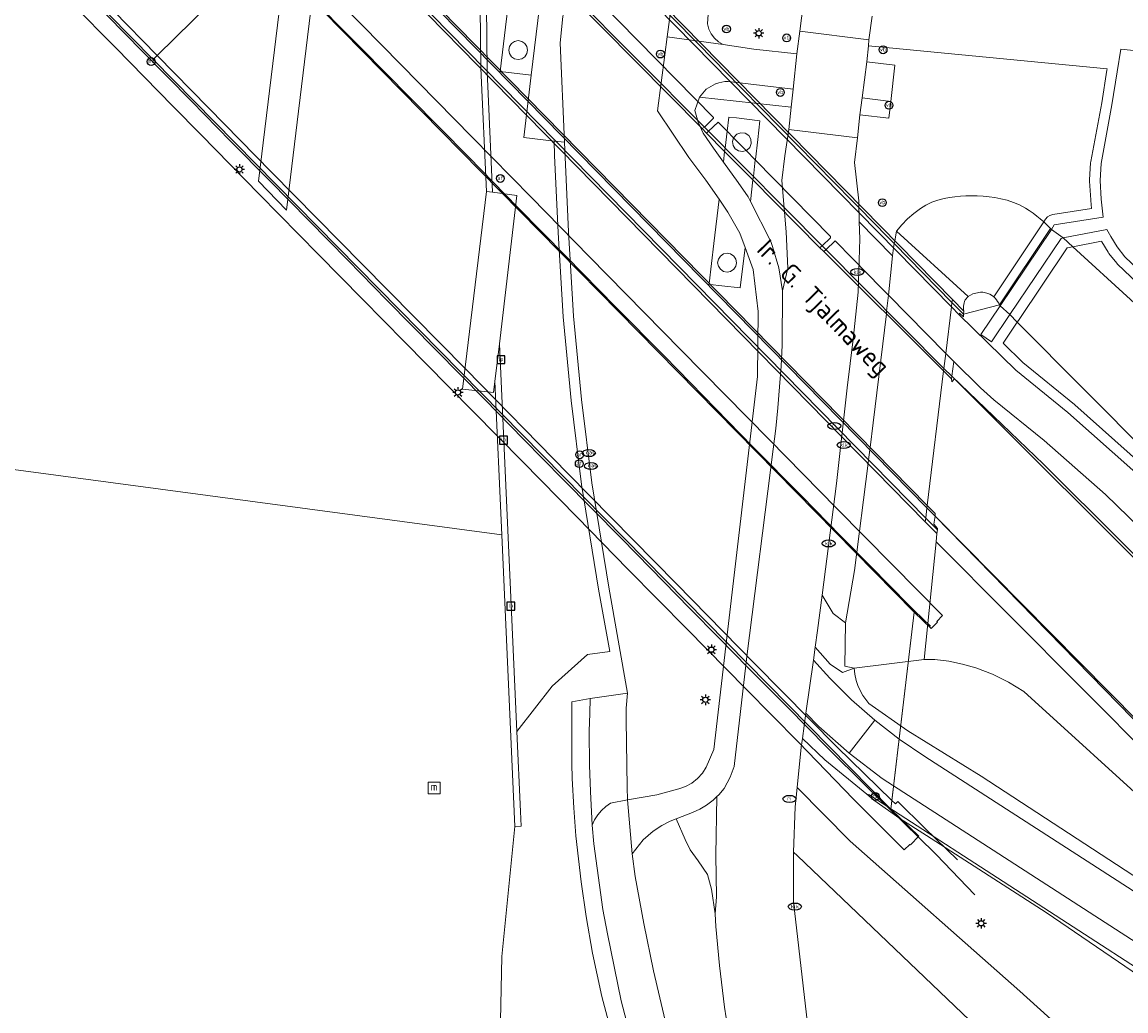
# Model space of a CAD drawing. Header units: metres. Extents: x 89394 to 92106, y 463550 to 466167.
# Tile 23 of 112: x 90550 to 90655, y 464810 to 464904. Entities that reach past the tile are written whole.
import ezdxf
from ezdxf.enums import TextEntityAlignment as Align

# ---------------------------------------------------------------- set-up
doc = ezdxf.new("R2010")
doc.units = ezdxf.units.M
for name, color, linetype, lineweight in [('B-PV-GK-KEERWAND_DAMWAND-G', 253, 'Continuous', 18), ('B-PV-GR-BOUWLAND_BRAAKLIGGEND-GV', 200, 'Continuous', 13), ('B-PV-GW-TALUD_KRUIN-G', 90, 'Continuous', 18), ('B-PV-IE-MEUBILAIR-S', 7, 'Continuous', 25), ('B-PV-IE-MEUBILAIR_WATERWEGMEUBILAIR-S', 150, 'Continuous', 25), ('B-PV-IE-MEUBILAIR_WEGMEUBILAIR-G', 7, 'Continuous', 18), ('B-PV-KW-KUNSTWERK_DEK-GV', 170, 'Continuous', 18), ('B-PV-KW-KUNSTWERK_PIJLER-GV', 170, 'Continuous', 18), ('B-PV-KW-KUNSTWERK_SLOOF-GV', 170, 'Continuous', 18), ('B-PV-OG-TOPOGRAFIE-T18', 1, 'Continuous', 18), ('B-PV-OG-WATER_KANAAL-GV', 120, 'Continuous', 18), ('B-PV-OG-WEG-GV', 7, 'Continuous', 18), ('B-PV-RI-HWA_GOOT_MOLGOOT-G', 150, 'Continuous', 18), ('B-PV-VH-ONVERHARD-GV', 252, 'Continuous', 18), ('B-PV-VH-VERHARDING_ASFALT-GV', 210, 'Continuous', 18), ('B-PV-VH-VERHARDING_BETON-GV', 252, 'Continuous', 18), ('B-PV-VH-VERHARDING_GESLOTEN-GV', 210, 'Continuous', 18), ('B-PV-VH-VERHARDING_OPEN_BETONELEMENT-GV', 90, 'Continuous', 18), ('B-PV-VH-VERHARDING_OPEN_TEGEL-GV', 90, 'Continuous', 18)]:
    doc.layers.add(name, color=color, linetype=linetype, lineweight=lineweight)
doc.styles.add('NLCS-ISO', font='NLCS-ISO.ttf')
doc.styles.add('NLCS-ISO-M500-T18', font='NLCS-ISO.ttf', dxfattribs={"height": 0.9})

# ---------------------------------------------------------------- blocks, each defined once
blk = doc.blocks.new('SIE-MEUBILAIR_BORD_LOCATIEPAAL-SO')
blk.add_lwpolyline([(-0.75, -0.75), (0.75, -0.75), (0.75, 0.75), (-0.75, 0.75)], close=True)
at = {"style": 'NLCS-ISO'}
blk.add_text('lp', height=0.75, dxfattribs=at).set_placement((0.01, 0.12), align=Align.MIDDLE_CENTER)
blk = doc.blocks.new('SIE-MEUBILAIR_PAAL_AFSLUITPAAL-SO')
blk.add_circle((0, 0), 0.75)
at = {"style": 'NLCS-ISO'}
blk.add_text('af', height=0.75, dxfattribs=at).set_placement((0, 0.05), align=Align.MIDDLE_CENTER)
blk = doc.blocks.new('SIE-MEUBILAIR_PAAL_LICHTMAST-SO')
for points in [[(-0.62, 0), (-1, 0)], [(-0.71, 0.71), (-0.44, 0.44)], [(0, 1), (0, 0.62)], [(0.44, 0.44), (0.71, 0.71)], [(1, 0), (0.62, 0)], [(-0.71, -0.71), (-0.44, -0.44)], [(0, -0.62), (0, -1)], [(0.44, -0.44), (0.71, -0.71)]]:
    blk.add_lwpolyline(points)
blk.add_circle((0, 0), 0.5)
blk = doc.blocks.new('SIE-MEUBILAIR_PAAL_VERKEERSBORD-SO')
blk.add_circle((0, 0), 0.75)
at = {"style": 'NLCS-ISO'}
blk.add_text('vb', height=0.75, dxfattribs=at).set_placement((0, 0.07), align=Align.MIDDLE_CENTER)
blk = doc.blocks.new('SIE-MEUBILAIR_PAAL_HECTOMETER-SO')
blk.add_circle((0, 0), 0.75)
at = {"style": 'NLCS-ISO'}
blk.add_text('hm', height=0.75, dxfattribs=at).set_placement((0.16, 0.07), align=Align.MIDDLE_CENTER)
blk = doc.blocks.new('SIE-MEUBILAIR_PUT_GASPUT-SO')
blk.add_ellipse((0, 0), major_axis=(1.25, 0), ratio=0.54)
at = {"style": 'NLCS-ISO'}
blk.add_text('gas ', height=0.75, dxfattribs=at).set_placement((0.53, 0.16), align=Align.MIDDLE_CENTER)
blk = doc.blocks.new('SIE-MEUBILAIR_PUT_KOLK-SO')
blk.add_ellipse((0, 0), major_axis=(1.25, 0), ratio=0.54)
at = {"style": 'NLCS-ISO'}
blk.add_text('klk', height=0.75, dxfattribs=at).set_placement((0.03, 0), align=Align.MIDDLE_CENTER)
blk = doc.blocks.new('SIE-MEUBILAIR_PUT_RIOOLPUT-SO')
blk.add_ellipse((0, 0), major_axis=(1.25, 0), ratio=0.54)
at = {"style": 'NLCS-ISO'}
blk.add_text('ri', height=0.75, dxfattribs=at).set_placement((-0.04, 0.07), align=Align.MIDDLE_CENTER)
blk = doc.blocks.new('SIE-WATER_MEERPAAL-SO')
at = {"color": 0, "linetype": 'ByBlock', "lineweight": 18}
blk.add_lwpolyline([(-1.12, -1.12), (1.12, -1.12), (1.12, 1.12), (-1.12, 1.12)], close=True, dxfattribs=at)
at = {"color": 0, "linetype": 'ByBlock', "lineweight": 18, "style": 'NLCS-ISO'}
blk.add_text('m', height=1.5, dxfattribs=at).set_placement((0, 0.28), align=Align.MIDDLE_CENTER)

msp = doc.modelspace()

# ---------------------------------------------------------------- linework, layer by layer
at = {"layer": 'B-PV-GK-KEERWAND_DAMWAND-G', "flags": 128}
for points in [[(90594.243, 464888.251), (90593.695, 464900.025), (90593.34, 464932.012), (90593.91, 464932.041)], [(90597.568, 464827.545), (90596.956, 464827.505), (90595.702, 464855.396), (90595.05, 464870.082)]]:
    msp.add_lwpolyline(points, dxfattribs=at)
at = {"layer": 'B-PV-GR-BOUWLAND_BRAAKLIGGEND-GV', "flags": 128}
for points in [[(90623.16, 464894.158), (90623.388, 464896.302), (90614.618, 464897.275), (90614.159, 464896.002), (90614.481, 464894.875), (90614.974, 464893.81), (90615.954, 464892.37), (90616.904, 464891.06), (90617.024, 464892.08), (90617.062, 464892.4), (90617.252, 464894.018), (90617.412, 464895.364), (90618.145, 464895.278), (90620.399, 464895.012), (90620.186, 464893.206), (90619.962, 464891.31), (90619.956, 464891.263), (90619.768, 464889.668), (90619.73, 464889.343), (90619.488, 464887.29), (90621.441, 464883.463), (90621.606, 464882.978), (90622.218, 464880.943), (90622.569, 464878.734), (90623.058, 464880.903), (90622.895, 464884.386), (90622.502, 464889.308), (90622.788, 464891.641)], [(90607.738, 464840.244), (90604.164, 464839.741), (90604.119, 464838.316), (90604.054, 464836.616), (90604.098, 464833.363), (90604.19, 464830.838), (90604.35, 464827.631), (90604.584, 464828.141), (90604.883, 464828.616), (90605.241, 464829.047), (90605.653, 464829.428), (90606.111, 464829.752), (90607.717, 464830.049), (90607.701, 464831.276), (90607.613, 464837.69), (90607.614, 464838.831)]]:
    msp.add_lwpolyline(points, close=True, dxfattribs=at)
msp.add_lwpolyline([(90606.812, 464805.511), (90605.286, 464811.24), (90604.391, 464815.383), (90603.765, 464818.893), (90603.31, 464822.205), (90602.792, 464826.614), (90602.602, 464829.288), (90602.443, 464832.094), (90602.408, 464833.538), (90602.397, 464839.417), (90604.164, 464839.741), (90607.738, 464840.244), (90605.941, 464850.391), (90604.327, 464860.378), (90603.327, 464868.331), (90602.58, 464876.33), (90602.087, 464884.37), (90601.697, 464892.943), (90600.728, 464893.061), (90600.754, 464891.676), (90601.089, 464884.309), (90601.584, 464876.237), (90602.331, 464868.238), (90603.34, 464860.218), (90604.957, 464850.215), (90606.026, 464844.229), (90603.919, 464843.944), (90600.513, 464840.924), (90597.157, 464836.601), (90597.505, 464828.93), (90597.568, 464827.545), (90596.956, 464827.505), (90595.698, 464815.081), (90595.58, 464808.924)], dxfattribs=at)
at = {"layer": 'B-PV-GW-TALUD_KRUIN-G', "flags": 128}
for points in [[(90640.309, 464878.199), (90640.755, 464878.459), (90641.498, 464878.6), (90641.543, 464878.602), (90641.588, 464878.602), (90641.634, 464878.602), (90641.679, 464878.6), (90641.724, 464878.597), (90642.093, 464878.529), (90642.374, 464878.42), (90642.633, 464878.266), (90642.685, 464878.225), (90642.761, 464878.161)], [(90642.761, 464878.161), (90642.899, 464878.028), (90643.025, 464877.883), (90643.138, 464877.728), (90643.238, 464877.565), (90643.324, 464877.393), (90643.366, 464877.294)], [(90644.294, 464876.475), (90645.013, 464875.752), (90645.123, 464875.916)], [(90645.123, 464875.916), (90645.013, 464875.752), (90664.149, 464856.516), (90665.669, 464854.977), (90667.175, 464853.425), (90668.669, 464851.86), (90670.148, 464850.282), (90671.614, 464848.692), (90673.007, 464847.194), (90674.406, 464845.7), (90675.809, 464844.212), (90677.219, 464842.728), (90678.633, 464841.25), (90688.222, 464832.067), (90688.902, 464831.616), (90695.547, 464825.584), (90712.921, 464810.354), (90717.595, 464806.454), (90727.837, 464798.475)], [(90686.902, 464803.033), (90680.275, 464811.041), (90677.143, 464814.576), (90658.191, 464833.675), (90637.242, 464854.724)], [(90767.602, 464724.462), (90757.292, 464732.157), (90745.676, 464740.62), (90735.599, 464748.192), (90730.309, 464752.475), (90716.071, 464764.248), (90703.953, 464775.88), (90694.166, 464784.992), (90690.982, 464788.068), (90687.706, 464791.047), (90684.342, 464793.926), (90680.681, 464796.867), (90676.928, 464799.69), (90673.087, 464802.392), (90657.422, 464812.702), (90647.767, 464819.276), (90636.329, 464826.638), (90633.774, 464828.278), (90631.298, 464830.036), (90630.613, 464830.583), (90626.609, 464833.892), (90624.462, 464835.929)]]:
    msp.add_lwpolyline(points, dxfattribs=at)
at = {"layer": 'B-PV-IE-MEUBILAIR_WEGMEUBILAIR-G', "flags": 128}
for points in [[(90636.378, 464857.969), (90576.505, 464919), (90563.232, 464932.494), (90513.426, 464983.125), (90507.066, 464989.258), (90493.834, 465001.38), (90486.937, 465007.38)], [(90481.646, 464982.721), (90483.558, 464980.759), (90494.351, 464969.8), (90504.382, 464959.584), (90513.739, 464950.082), (90522.12, 464941.545), (90531.493, 464932.024), (90537.996, 464925.402), (90544.538, 464918.744), (90552.952, 464910.192), (90561.353, 464901.622)], [(90538.031, 464972.8), (90552.538, 464957.92), (90552.9, 464957.549), (90567.401, 464942.666), (90567.574, 464942.491), (90567.654, 464942.409), (90567.83, 464942.232), (90577.622, 464932.319), (90578.054, 464931.882), (90579.263, 464930.557), (90581.075, 464928.728), (90590.553, 464919.16), (90590.987, 464918.722), (90601.916, 464907.691), (90602.284, 464907.32), (90615.095, 464894.386), (90638.001, 464871.318)], [(90548.625, 464936.151), (90553.308, 464931.421), (90557.97, 464926.654), (90562.644, 464921.895), (90569.187, 464915.234), (90572.941, 464911.445), (90576.648, 464907.64), (90582.259, 464901.945), (90586.935, 464897.189), (90592.559, 464891.51), (90597.207, 464886.741), (90601.907, 464881.987), (90606.556, 464877.241), (90611.258, 464872.475), (90614.986, 464868.662), (90619.726, 464863.83), (90624.393, 464859.099), (90628.131, 464855.265), (90630.948, 464852.429), (90634.681, 464848.635), (90635.196, 464848.137), (90636.704, 464846.677)], [(90638.769, 464877.639), (90633.243, 464883.265), (90632.613, 464883.907), (90629.898, 464886.669), (90629.254, 464887.325), (90616.97, 464899.829), (90616.142, 464900.672), (90587.077, 464930.27)], [(90636.261, 464857.004), (90580.598, 464913.731)], [(90561.353, 464901.622), (90566.018, 464896.866), (90569.766, 464893.067), (90573.518, 464889.255), (90577.245, 464885.466), (90580.98, 464881.672), (90584.709, 464877.854), (90589.385, 464873.104), (90594.068, 464868.352), (90597.79, 464864.546), (90601.535, 464860.737), (90604.349, 464857.892), (90607.144, 464855.037), (90609.955, 464852.181), (90613.671, 464848.374), (90616.492, 464845.523), (90619.288, 464842.669), (90623.06, 464838.885), (90626.807, 464835.099), (90630.594, 464831.343), (90632.944, 464829.033), (90635.535, 464826.515)], [(90648.202, 464884.704), (90643.324, 464877.393), (90639.882, 464876.507), (90638.769, 464877.639)], [(90756.286, 464766.694), (90736.357, 464781.68), (90733.057, 464784.27), (90729.769, 464786.874), (90726.491, 464789.492), (90723.224, 464792.124), (90719.969, 464794.77), (90716.725, 464797.429), (90713.492, 464800.102), (90705.909, 464806.641), (90698.4, 464813.266), (90690.967, 464819.975), (90683.61, 464826.768), (90676.35, 464833.625), (90669.168, 464840.563), (90662.065, 464847.582), (90655.042, 464854.681), (90647.516, 464862.171), (90638.764, 464870.585), (90638.001, 464871.318)], [(90636.378, 464857.969), (90637.149, 464857.184), (90662.793, 464830.948), (90679.238, 464813.413)], [(90636.261, 464857.004), (90637.375, 464855.87)], [(90635.535, 464826.515), (90637.271, 464824.829), (90640.958, 464820.974)]]:
    msp.add_lwpolyline(points, dxfattribs=at)
at = {"layer": 'B-PV-KW-KUNSTWERK_DEK-GV', "flags": 128}
for points in [[(90575.947, 464918.151), (90636.218, 464856.655), (90636.261, 464857.004), (90636.378, 464857.969), (90636.405, 464858.193), (90637.971, 464871.075), (90638.001, 464871.318), (90638.175, 464872.753), (90638.716, 464877.197), (90638.769, 464877.639), (90638.804, 464877.924), (90607.956, 464909.362)], [(90554.555, 464906.267), (90558.778, 464901.98), (90564.248, 464896.386), (90566.908, 464893.686), (90572.541, 464887.938), (90578.182, 464882.214), (90582.369, 464877.945), (90586.413, 464873.854), (90590.604, 464869.588), (90597.671, 464862.409), (90602.903, 464857.086), (90607.772, 464852.131), (90613.435, 464846.364), (90619.043, 464840.671), (90624.074, 464835.568), (90629.351, 464830.104), (90634.208, 464825.261), (90634.741, 464825.797), (90634.785, 464825.755), (90635.584, 464826.566), (90632.927, 464829.178), (90635.166, 464847.994), (90636.768, 464846.431), (90637.39, 464847.061), (90637.331, 464847.116), (90637.859, 464847.68), (90633.044, 464852.558), (90627.733, 464857.966), (90621.31, 464864.5), (90612.826, 464873.111), (90604.097, 464881.985), (90598.523, 464887.698), (90592.872, 464893.452), (90586.038, 464900.385), (90580.437, 464906.097)]]:
    msp.add_lwpolyline(points, dxfattribs=at)
at = {"layer": 'B-PV-KW-KUNSTWERK_PIJLER-GV', "flags": 128}
for points in [[(90598.105, 464902.112), (90597.91, 464902.405), (90597.617, 464902.6), (90597.273, 464902.668), (90596.929, 464902.599), (90596.637, 464902.404), (90596.442, 464902.112), (90596.374, 464901.768), (90596.443, 464901.424), (90596.637, 464901.132), (90596.929, 464900.938), (90597.273, 464900.869), (90597.617, 464900.937), (90597.909, 464901.132), (90598.104, 464901.424), (90598.173, 464901.768)], [(90619.536, 464893.244), (90619.321, 464893.596), (90618.972, 464893.815), (90618.562, 464893.856), (90618.177, 464893.71), (90617.881, 464893.377), (90617.782, 464893.017), (90617.838, 464892.647), (90618.039, 464892.332), (90618.35, 464892.126), (90618.718, 464892.064), (90619.111, 464892.174), (90619.418, 464892.449), (90619.571, 464892.833)], [(90618.084, 464881.777), (90617.889, 464882.07), (90617.596, 464882.265), (90617.252, 464882.333), (90616.908, 464882.264), (90616.616, 464882.069), (90616.421, 464881.777), (90616.353, 464881.433), (90616.422, 464881.089), (90616.616, 464880.797), (90616.908, 464880.603), (90617.252, 464880.534), (90617.596, 464880.602), (90617.888, 464880.797), (90618.083, 464881.089), (90618.152, 464881.433)]]:
    msp.add_lwpolyline(points, close=True, dxfattribs=at)
at = {"layer": 'B-PV-KW-KUNSTWERK_SLOOF-GV', "flags": 128}
for points in [[(90575.122, 464886.456), (90576.14, 464894.859), (90577.704, 464907.764), (90575.024, 464910.474), (90572.426, 464889.217)], [(90594.82, 464888.172), (90594.243, 464888.251), (90591.946, 464869.336), (90594.923, 464869.012), (90595.05, 464870.082), (90595.477, 464873.683), (90597.156, 464887.85)]]:
    msp.add_lwpolyline(points, close=True, dxfattribs=at)
at = {"layer": 'B-PV-OG-WATER_KANAAL-GV', "flags": 128}
for points in [[(90539.444, 464862.922), (90595.702, 464855.396), (90595.05, 464870.082), (90594.923, 464869.012), (90591.946, 464869.336), (90594.243, 464888.251), (90593.695, 464900.025), (90593.34, 464932.012), (90593.91, 464932.041), (90595.191, 464932.306), (90596.107, 464939.275), (90600.222, 464970.574), (90600.973, 464974.539), (90598.903, 464974.901), (90599.334, 464977.363), (90601.485, 464987.987), (90606.59, 465014.432), (90606.776, 465015.624), (90548.392, 465028.177)], [(90586.941, 464720.26), (90590.572, 464757.817), (90591.12, 464758.097), (90591.128, 464776.275), (90593.031, 464805.469), (90595.58, 464808.924), (90595.698, 464815.081), (90596.956, 464827.505), (90595.702, 464855.396), (90539.444, 464862.922)]]:
    msp.add_lwpolyline(points, dxfattribs=at)
msp.add_lwpolyline([(90575.122, 464886.456), (90572.426, 464889.217), (90575.024, 464910.474), (90577.704, 464907.764), (90576.14, 464894.859)], close=True, dxfattribs=at)
at = {"layer": 'B-PV-OG-WEG-GV', "flags": 128}
for points in [[(90615.526, 464906.622), (90615.379, 464904.282), (90615.512, 464903.781), (90615.74, 464903.316), (90616.053, 464902.903), (90616.44, 464902.558), (90616.887, 464902.295), (90619.808, 464901.841), (90623.928, 464901.398), (90624.21, 464903.578), (90624.729, 464907.594)], [(90631.13, 464905.023), (90630.827, 464902.759), (90630.768, 464902.178), (90653.61, 464899.966), (90653.59, 464899.843), (90653.087, 464896.714), (90652.042, 464891.11), (90652.027, 464890.982), (90651.937, 464889.354), (90651.937, 464889.244), (90652.036, 464887.447), (90652.041, 464887.387), (90652.128, 464886.63), (90648.4, 464886.037), (90648.133, 464885.955), (90647.899, 464885.802), (90647.717, 464885.591), (90647.551, 464885.334), (90647.685, 464885.212), (90647.817, 464885.088), (90647.947, 464884.962), (90648.075, 464884.834), (90648.202, 464884.704), (90648.28, 464884.62), (90648.557, 464885.049), (90653.231, 464885.793), (90653.034, 464887.502), (90652.935, 464889.299), (90653.025, 464890.927), (90654.072, 464896.543), (90654.578, 464899.686), (90654.916, 464901.849), (90658.005, 464901.55)], [(90737.602, 464803.805), (90655.3, 464882.003), (90654.553, 464882.932), (90653.954, 464883.943), (90653.568, 464884.594), (90649.401, 464883.793), (90650.323, 464882.952), (90653.066, 464883.479), (90653.094, 464883.433), (90653.692, 464882.422), (90653.774, 464882.305), (90654.521, 464881.376), (90654.611, 464881.278), (90720.622, 464818.559)], [(90661.36, 464872.881), (90650.323, 464882.952), (90649.799, 464882.851), (90645.123, 464875.916), (90645.013, 464875.752), (90664.149, 464856.516)], [(90657.007, 464862.074), (90650.51, 464867.848), (90650.477, 464867.877), (90645.542, 464871.891), (90643.654, 464873.737), (90645.013, 464875.752), (90644.294, 464876.475), (90642.539, 464873.872), (90641.52, 464874.564), (90643.366, 464877.294), (90643.324, 464877.393), (90643.238, 464877.565), (90643.138, 464877.728), (90643.025, 464877.883), (90642.899, 464878.028), (90642.761, 464878.161), (90642.685, 464878.225), (90642.633, 464878.266), (90642.374, 464878.42), (90642.093, 464878.529), (90641.724, 464878.597), (90641.679, 464878.6), (90641.634, 464878.602), (90641.588, 464878.602), (90641.543, 464878.602), (90641.498, 464878.6), (90640.755, 464878.459), (90640.309, 464878.199), (90640.206, 464878.098), (90640.115, 464877.985), (90640.038, 464877.863), (90639.975, 464877.733), (90639.927, 464877.597), (90639.891, 464877.439), (90639.872, 464877.278), (90639.869, 464877.116), (90639.883, 464876.954), (90639.913, 464876.795), (90639.882, 464876.507), (90639.856, 464876.256), (90639.503, 464876.612), (90639.464, 464876.434), (90644.876, 464871.144), (90649.846, 464867.101), (90656.343, 464861.327)], [(90674.411, 464838.927), (90653.449, 464859.258), (90647.585, 464864.428), (90642.782, 464868.324), (90641.481, 464869.471), (90638.934, 464871.981), (90638.764, 464870.585), (90638.731, 464870.317), (90638.744, 464870.027), (90639.014, 464870.309), (90660.066, 464849.321)], [(90659.318, 464834.788), (90637.149, 464857.184), (90637.048, 464856.408), (90637.397, 464856.014), (90637.375, 464855.87), (90637.323, 464855.527), (90637.242, 464854.724), (90658.191, 464833.675)], [(90656.072, 464822.865), (90641.568, 464832.329), (90634.548, 464836.647), (90630.811, 464839.279), (90630.236, 464840.036), (90629.8, 464840.88), (90629.596, 464841.472), (90629.46, 464842.084), (90629.402, 464842.651), (90628.307, 464842.228), (90627.102, 464843.041), (90625.681, 464844.663), (90625.509, 464843.43), (90627.07, 464841.692), (90629.17, 464839.617), (90631.39, 464837.67), (90633.722, 464835.859), (90636.158, 464834.19), (90664.799, 464815.735)], [(90663.044, 464812.101), (90632.088, 464832.109), (90628.942, 464834.508), (90626.041, 464837.068), (90624.8, 464838.352), (90624.462, 464835.929), (90626.609, 464833.892), (90630.613, 464830.583), (90630.875, 464830.519), (90631.002, 464830.429), (90661.942, 464810.432)], [(90657.422, 464812.702), (90647.767, 464819.276), (90636.329, 464826.638), (90633.774, 464828.278), (90631.298, 464830.036), (90630.613, 464830.583), (90626.609, 464833.892), (90624.462, 464835.929), (90624.346, 464835.098), (90623.949, 464831.238), (90629.019, 464826.108), (90645.243, 464811.755), (90655.505, 464802.526)], [(90655.505, 464802.526), (90645.243, 464811.755), (90629.019, 464826.108), (90623.949, 464831.238), (90623.761, 464829.398), (90623.597, 464825.065), (90623.981, 464824.694), (90652.638, 464797.338), (90656.681, 464794.177)], [(90661.942, 464810.432), (90631.002, 464830.429), (90630.875, 464830.519), (90630.613, 464830.583), (90631.298, 464830.036), (90633.774, 464828.278), (90636.329, 464826.638), (90647.767, 464819.276), (90657.422, 464812.702)], [(90617.661, 464806.138), (90617.004, 464810.21), (90616.537, 464814.22), (90616.185, 464817.948), (90616.114, 464819.167), (90615.77, 464821.5), (90615.388, 464822.915), (90614.499, 464824.229), (90613.724, 464825.289), (90613.246, 464826.252), (90612.381, 464828.233), (90611.797, 464828.006), (90611.025, 464827.611), (90610.195, 464827.049), (90609.237, 464826.231), (90608.179, 464824.888), (90608.448, 464822.734), (90609.304, 464818.234), (90610.204, 464813.701), (90611.559, 464808.006)], [(90656.681, 464794.177), (90652.638, 464797.338), (90623.981, 464824.694), (90623.597, 464825.065), (90623.593, 464820.316), (90625.052, 464807.846), (90625.733, 464802.266), (90626.707, 464798.203), (90628.531, 464792.603), (90629.88, 464788.801), (90631.025, 464786.454), (90631.819, 464784.833), (90633.342, 464781.861), (90638.311, 464773.377), (90638.491, 464773.033), (90639.816, 464771.09), (90642.435, 464767.364), (90643.95, 464765.293), (90646.006, 464762.552), (90648.371, 464759.483), (90650.305, 464757.097)]]:
    msp.add_lwpolyline(points, dxfattribs=at)
for points in [[(90600.728, 464893.061), (90597.805, 464893.416), (90598.529, 464899.372), (90595.536, 464899.73), (90596.272, 464905.795), (90594.227, 464906.043), (90594.295, 464899.758), (90594.82, 464888.172), (90597.156, 464887.85), (90595.477, 464873.683), (90597.157, 464836.601), (90600.513, 464840.924), (90603.919, 464843.944), (90606.026, 464844.229), (90604.957, 464850.215), (90603.34, 464860.218), (90602.331, 464868.238), (90601.584, 464876.237), (90601.089, 464884.309), (90600.754, 464891.676)], [(90630.768, 464902.178), (90630.612, 464900.642), (90633.315, 464900.332), (90632.915, 464896.84), (90632.734, 464895.267), (90629.966, 464895.586), (90629.721, 464893.374), (90629.454, 464891.017), (90629.857, 464887.355), (90629.903, 464885.333), (90633.093, 464882.085), (90633.172, 464882.848), (90633.243, 464883.265), (90633.29, 464883.536), (90633.447, 464884.455), (90633.959, 464885.058), (90634.515, 464885.62), (90635.111, 464886.139), (90635.745, 464886.612), (90636.27, 464886.937), (90636.826, 464887.207), (90637.407, 464887.418), (90638.007, 464887.569), (90638.525, 464887.662), (90639.047, 464887.735), (90639.571, 464887.786), (90640.097, 464887.817), (90640.624, 464887.826), (90641.19, 464887.815), (90641.755, 464887.782), (90642.318, 464887.727), (90642.879, 464887.651), (90643.436, 464887.553), (90644.053, 464887.406), (90644.655, 464887.204), (90645.237, 464886.949), (90645.793, 464886.644), (90646.163, 464886.408), (90646.525, 464886.159), (90646.877, 464885.896), (90647.219, 464885.621), (90647.551, 464885.334), (90647.717, 464885.591), (90647.899, 464885.802), (90648.133, 464885.955), (90648.4, 464886.037), (90652.128, 464886.63), (90652.041, 464887.387), (90652.036, 464887.447), (90651.937, 464889.244), (90651.937, 464889.354), (90652.027, 464890.982), (90652.042, 464891.11), (90653.087, 464896.714), (90653.59, 464899.843), (90653.61, 464899.966)], [(90647.551, 464885.334), (90647.219, 464885.621), (90646.877, 464885.896), (90646.525, 464886.159), (90646.163, 464886.408), (90645.793, 464886.644), (90645.237, 464886.949), (90644.655, 464887.204), (90644.053, 464887.406), (90643.436, 464887.553), (90642.879, 464887.651), (90642.318, 464887.727), (90641.755, 464887.782), (90641.19, 464887.815), (90640.624, 464887.826), (90640.097, 464887.817), (90639.571, 464887.786), (90639.047, 464887.735), (90638.525, 464887.662), (90638.007, 464887.569), (90637.407, 464887.418), (90636.826, 464887.207), (90636.27, 464886.937), (90635.745, 464886.612), (90635.111, 464886.139), (90634.515, 464885.62), (90633.959, 464885.058), (90633.447, 464884.455), (90640.309, 464878.199), (90640.755, 464878.459), (90641.498, 464878.6), (90641.543, 464878.602), (90641.588, 464878.602), (90641.634, 464878.602), (90641.679, 464878.6), (90641.724, 464878.597), (90642.093, 464878.529), (90642.374, 464878.42), (90642.633, 464878.266), (90642.685, 464878.225), (90642.761, 464878.161), (90647.44, 464885.162)], [(90633.093, 464882.085), (90629.903, 464885.333), (90629.941, 464883.709), (90629.789, 464878.605), (90629.32, 464874.126), (90628.754, 464869.466), (90627.711, 464860.299), (90626.338, 464849.636), (90627.415, 464847.866), (90628.568, 464846.973), (90629.458, 464851.991), (90630.747, 464862.242), (90630.787, 464862.575), (90630.905, 464863.543), (90630.932, 464863.767), (90631.216, 464866.1), (90632.489, 464876.547), (90632.519, 464876.796), (90632.705, 464878.318)], [(90648.28, 464884.62), (90648.202, 464884.704), (90648.075, 464884.834), (90647.947, 464884.962), (90647.817, 464885.088), (90647.685, 464885.212), (90647.551, 464885.334), (90647.44, 464885.162), (90642.761, 464878.161), (90642.899, 464878.028), (90643.025, 464877.883), (90643.138, 464877.728), (90643.238, 464877.565), (90643.324, 464877.393), (90643.366, 464877.294)], [(90649.401, 464883.793), (90649.201, 464883.753), (90644.294, 464876.475), (90645.013, 464875.752), (90645.123, 464875.916), (90649.799, 464882.851), (90650.323, 464882.952)], [(90650.323, 464882.952), (90661.36, 464872.881), (90682.194, 464853.222), (90686.619, 464848.793), (90700.322, 464834.501), (90714.129, 464819.51), (90718.134, 464814.865), (90720.622, 464818.559), (90654.611, 464881.278), (90654.521, 464881.376), (90653.774, 464882.305), (90653.692, 464882.422), (90653.094, 464883.433), (90653.066, 464883.479)], [(90645.013, 464875.752), (90643.654, 464873.737), (90645.542, 464871.891), (90650.477, 464867.877), (90650.51, 464867.848), (90657.007, 464862.074), (90657.037, 464862.047), (90678.633, 464841.25), (90677.219, 464842.728), (90675.809, 464844.212), (90674.406, 464845.7), (90673.007, 464847.194), (90671.614, 464848.692), (90670.148, 464850.282), (90668.669, 464851.86), (90667.175, 464853.425), (90665.669, 464854.977), (90664.149, 464856.516)], [(90637.242, 464854.724), (90636.111, 464843.479), (90637.132, 464843.479), (90638.461, 464843.308), (90639.773, 464843.039), (90641.061, 464842.672), (90642.655, 464842.068), (90644.185, 464841.315), (90645.637, 464840.421), (90658.694, 464828.562), (90678.015, 464810.544), (90681.372, 464806.924), (90686.902, 464803.033), (90680.275, 464811.041), (90677.143, 464814.576), (90658.191, 464833.675)], [(90628.568, 464846.973), (90627.415, 464847.866), (90626.338, 464849.636), (90625.902, 464846.245), (90625.681, 464844.663), (90627.102, 464843.041), (90628.307, 464842.228), (90629.402, 464842.651), (90628.53, 464842.856)], [(90658.694, 464828.562), (90645.637, 464840.421), (90644.185, 464841.315), (90642.655, 464842.068), (90641.061, 464842.672), (90639.773, 464843.039), (90638.461, 464843.308), (90637.132, 464843.479), (90636.111, 464843.479), (90629.402, 464842.651), (90629.46, 464842.084), (90629.596, 464841.472), (90629.8, 464840.88), (90630.236, 464840.036), (90630.811, 464839.279), (90634.548, 464836.647), (90641.568, 464832.329), (90656.072, 464822.865), (90672.189, 464812.168), (90678.173, 464807.699), (90682.97, 464805.201), (90681.372, 464806.924), (90678.015, 464810.544)]]:
    msp.add_lwpolyline(points, close=True, dxfattribs=at)
at = {"layer": 'B-PV-RI-HWA_GOOT_MOLGOOT-G', "flags": 128}
for points in [[(90660.066, 464849.321), (90639.014, 464870.309)], [(90659.318, 464834.788), (90637.149, 464857.184)], [(90633.024, 464829.995), (90633.355, 464829.673), (90633.581, 464829.902), (90636.175, 464827.352), (90639.283, 464824.324)]]:
    msp.add_lwpolyline(points, dxfattribs=at)
at = {"layer": 'B-PV-VH-ONVERHARD-GV', "flags": 128}
msp.add_lwpolyline([(90601.543, 464904.987), (90602.163, 464907.442), (90602.435, 464908.194), (90602.676, 464908.781), (90602.99, 464911.364), (90603.428, 464914.967), (90600.45, 464915.329), (90598.529, 464899.372), (90597.805, 464893.416), (90600.728, 464893.061), (90601.697, 464892.943), (90601.3, 464902.468)], close=True, dxfattribs=at)
msp.add_lwpolyline([(90601.543, 464904.987), (90601.3, 464902.468), (90601.697, 464892.943), (90602.087, 464884.37), (90602.58, 464876.33), (90603.327, 464868.331), (90604.327, 464860.378), (90605.941, 464850.391), (90607.738, 464840.244), (90607.614, 464838.831), (90607.613, 464837.69), (90607.701, 464831.276), (90607.717, 464830.049), (90610.546, 464830.536), (90612.632, 464831.106), (90613.285, 464831.329), (90613.891, 464831.657), (90614.433, 464832.082), (90614.897, 464832.592), (90615.27, 464833.172), (90615.987, 464834.881), (90617.121, 464844.743), (90620.159, 464870.538), (90620.227, 464876.753), (90619.751, 464880.791), (90618.971, 464882.9), (90618.515, 464879.034), (90616.74, 464879.231), (90615.629, 464879.354), (90615.525, 464879.366), (90615.535, 464879.45), (90615.985, 464883.267), (90616.485, 464887.508), (90615.229, 464889.326), (90613.584, 464891.498), (90610.615, 464895.942), (90611.297, 464901.298), (90611.529, 464903.018), (90612.394, 464909.431)], dxfattribs=at)
at = {"layer": 'B-PV-VH-VERHARDING_ASFALT-GV', "flags": 128}
for points in [[(90503.207, 464982.19), (90492.986, 464972.234), (90494.741, 464970.457), (90503.741, 464961.246), (90509.785, 464955.117), (90514.913, 464949.888), (90519.647, 464945.065), (90529.778, 464934.78), (90538.771, 464925.609), (90548.989, 464915.229), (90558.559, 464905.51), (90562.742, 464901.241), (90572.936, 464911.279)], [(90492.986, 464972.234), (90492.513, 464971.774), (90562.348, 464900.853), (90562.742, 464901.241), (90558.559, 464905.51), (90548.989, 464915.229), (90538.771, 464925.609), (90529.778, 464934.78), (90519.647, 464945.065), (90514.913, 464949.888), (90509.785, 464955.117), (90503.741, 464961.246), (90494.741, 464970.457)], [(90602.133, 464907.173), (90601.697, 464907.574), (90590.834, 464918.571), (90590.427, 464919.035), (90580.974, 464928.629), (90578.025, 464931.637), (90576.532, 464919.221), (90636.405, 464858.193), (90637.971, 464871.075), (90632.489, 464876.547), (90631.785, 464877.25), (90629.043, 464879.986), (90626.524, 464882.501), (90626.105, 464882.894), (90619.73, 464889.343), (90617.024, 464892.08), (90615.302, 464893.822), (90614.864, 464894.263)], [(90572.936, 464911.279), (90562.742, 464901.241), (90567.635, 464896.246), (90573.693, 464890.091), (90582.358, 464881.281), (90592.266, 464871.25), (90602.067, 464861.247), (90612.381, 464850.735), (90619.897, 464843.073), (90627.767, 464835.118), (90633.024, 464829.995), (90635.166, 464847.994)], [(90603.262, 464908.275), (90602.284, 464907.32), (90602.133, 464907.173), (90614.864, 464894.263), (90615.095, 464894.386), (90615.967, 464895.239), (90615.968, 464895.327)], [(90616.277, 464830.36), (90616.471, 464830.543), (90616.971, 464831.125), (90617.54, 464832.237), (90617.934, 464833.242), (90619.159, 464843.756), (90621.657, 464863.593), (90621.903, 464865.574), (90622.112, 464867.558), (90622.285, 464869.547), (90622.422, 464871.538), (90622.522, 464873.531), (90622.569, 464878.734), (90622.218, 464880.943), (90621.606, 464882.978), (90621.441, 464883.463), (90619.488, 464887.29), (90619.266, 464887.726), (90618.314, 464889.113), (90616.904, 464891.06), (90615.954, 464892.37), (90614.974, 464893.81), (90614.481, 464894.875), (90614.159, 464896.002), (90614.618, 464897.275), (90615.268, 464898.041), (90616.136, 464898.526), (90616.19, 464898.523), (90616.467, 464898.634), (90616.756, 464898.711), (90617.051, 464898.753), (90617.35, 464898.758), (90617.647, 464898.726), (90623.576, 464898.015), (90623.928, 464901.398), (90619.808, 464901.841), (90616.887, 464902.295), (90611.529, 464903.018), (90611.297, 464901.298), (90610.615, 464895.942), (90613.584, 464891.498), (90615.229, 464889.326), (90616.485, 464887.508), (90617.339, 464886.271), (90618.475, 464884.24), (90618.971, 464882.9), (90619.751, 464880.791), (90620.227, 464876.753), (90620.159, 464870.538), (90617.121, 464844.743), (90615.987, 464834.881), (90615.27, 464833.172), (90614.897, 464832.592), (90614.433, 464832.082), (90613.891, 464831.657), (90613.285, 464831.329), (90612.632, 464831.106), (90610.546, 464830.536), (90607.717, 464830.049), (90608.179, 464824.888), (90609.237, 464826.231), (90610.195, 464827.049), (90611.025, 464827.611), (90611.797, 464828.006), (90612.381, 464828.233), (90613.942, 464828.839), (90614.64, 464829.161), (90615.298, 464829.555), (90615.911, 464830.017)], [(90630.612, 464900.642), (90630.768, 464902.178), (90630.827, 464902.759), (90624.21, 464903.578), (90623.928, 464901.398), (90623.576, 464898.015), (90623.388, 464896.302), (90623.16, 464894.158), (90629.721, 464893.374), (90629.966, 464895.586), (90630.164, 464897.192)], [(90562.742, 464901.241), (90562.348, 464900.853), (90632.927, 464829.178), (90633.024, 464829.995), (90627.767, 464835.118), (90619.897, 464843.073), (90612.381, 464850.735), (90602.067, 464861.247), (90592.266, 464871.25), (90582.358, 464881.281), (90573.693, 464890.091), (90567.635, 464896.246)], [(90630.612, 464900.642), (90630.164, 464897.192), (90632.915, 464896.84), (90633.315, 464900.332)], [(90619.956, 464891.263), (90619.079, 464892.157), (90617.881, 464893.377), (90617.252, 464894.018), (90616.399, 464894.887), (90615.481, 464893.996), (90615.302, 464893.822), (90617.024, 464892.08), (90619.73, 464889.343), (90626.105, 464882.894), (90626.202, 464882.902), (90626.339, 464883.035), (90627.151, 464883.823), (90627.162, 464883.923)], [(90632.705, 464878.318), (90632.006, 464879.029), (90629.276, 464881.805), (90627.587, 464883.522), (90626.7, 464882.67), (90626.524, 464882.501), (90629.043, 464879.986), (90631.785, 464877.25), (90632.489, 464876.547), (90637.971, 464871.075), (90638.001, 464871.318), (90638.175, 464872.753)], [(90625.509, 464843.43), (90624.8, 464838.352), (90626.041, 464837.068), (90628.942, 464834.508), (90631.39, 464837.67), (90629.17, 464839.617), (90627.07, 464841.692)], [(90631.39, 464837.67), (90628.942, 464834.508), (90632.088, 464832.109), (90663.044, 464812.101), (90674.917, 464804.097), (90682.746, 464798.634), (90690.505, 464793.073), (90698.192, 464787.412), (90705.806, 464781.654), (90717.087, 464772.835), (90717.3, 464773.102), (90708.443, 464782.154), (90699.039, 464791.765), (90687.216, 464800.367), (90679.806, 464805.58), (90672.333, 464810.703), (90664.799, 464815.735), (90636.158, 464834.19), (90633.722, 464835.859)], [(90616.277, 464830.36), (90615.911, 464830.017), (90615.298, 464829.555), (90614.64, 464829.161), (90613.942, 464828.839), (90612.381, 464828.233), (90613.246, 464826.252), (90613.724, 464825.289), (90614.499, 464824.229), (90615.388, 464822.915), (90615.77, 464821.5), (90616.114, 464819.167), (90616.238, 464820.787), (90616.172, 464824.762)]]:
    msp.add_lwpolyline(points, close=True, dxfattribs=at)
for points in [[(90603.262, 464908.275), (90615.968, 464895.327), (90615.967, 464895.239), (90615.095, 464894.386), (90614.864, 464894.263), (90615.302, 464893.822), (90615.481, 464893.996), (90616.399, 464894.887), (90617.252, 464894.018), (90617.881, 464893.377), (90619.079, 464892.157), (90619.956, 464891.263), (90627.162, 464883.923), (90627.151, 464883.823), (90626.339, 464883.035), (90626.202, 464882.902), (90626.105, 464882.894), (90626.524, 464882.501), (90626.7, 464882.67), (90627.587, 464883.522), (90629.276, 464881.805), (90632.006, 464879.029), (90632.705, 464878.318), (90638.175, 464872.753), (90638.716, 464877.197), (90578.816, 464938.227)], [(90612.394, 464909.431), (90611.529, 464903.018), (90616.887, 464902.295), (90616.44, 464902.558), (90616.053, 464902.903), (90615.74, 464903.316), (90615.512, 464903.781), (90615.379, 464904.282), (90615.526, 464906.622)], [(90624.729, 464907.594), (90624.21, 464903.578), (90630.827, 464902.759), (90631.13, 464905.023)], [(90658.005, 464901.55), (90654.916, 464901.849), (90654.578, 464899.686), (90654.072, 464896.543), (90653.025, 464890.927), (90652.935, 464889.299), (90653.034, 464887.502), (90653.231, 464885.793), (90648.557, 464885.049), (90648.28, 464884.62), (90649.401, 464883.793), (90653.568, 464884.594), (90653.954, 464883.943), (90654.553, 464882.932), (90655.3, 464882.003), (90737.602, 464803.805)], [(90625.052, 464807.846), (90623.593, 464820.316), (90623.597, 464825.065), (90623.761, 464829.398), (90623.949, 464831.238), (90624.346, 464835.098), (90624.462, 464835.929), (90624.8, 464838.352), (90625.509, 464843.43), (90625.681, 464844.663), (90625.902, 464846.245), (90626.338, 464849.636), (90627.711, 464860.299), (90628.754, 464869.466), (90629.32, 464874.126), (90629.789, 464878.605), (90629.941, 464883.709), (90629.903, 464885.333), (90629.857, 464887.355), (90629.454, 464891.017), (90629.721, 464893.374), (90623.16, 464894.158), (90622.788, 464891.641), (90622.502, 464889.308), (90622.895, 464884.386), (90623.058, 464880.903), (90622.569, 464878.734), (90622.522, 464873.531), (90622.422, 464871.538), (90622.285, 464869.547), (90622.112, 464867.558), (90621.903, 464865.574), (90621.657, 464863.593), (90619.159, 464843.756), (90617.934, 464833.242), (90617.54, 464832.237), (90616.971, 464831.125), (90616.471, 464830.543), (90616.277, 464830.36), (90616.172, 464824.762), (90616.238, 464820.787), (90616.114, 464819.167), (90616.185, 464817.948), (90616.537, 464814.22), (90617.004, 464810.21), (90617.661, 464806.138)], [(90656.343, 464861.327), (90649.846, 464867.101), (90644.876, 464871.144), (90639.464, 464876.434), (90638.716, 464877.197), (90638.175, 464872.753), (90638.934, 464871.981), (90641.481, 464869.471), (90642.782, 464868.324), (90647.585, 464864.428), (90653.449, 464859.258), (90674.411, 464838.927)], [(90660.066, 464849.321), (90639.014, 464870.309), (90638.744, 464870.027), (90638.731, 464870.317), (90637.971, 464871.075), (90636.405, 464858.193), (90637.158, 464857.427), (90637.149, 464857.184), (90659.318, 464834.788)], [(90611.559, 464808.006), (90610.204, 464813.701), (90609.304, 464818.234), (90608.448, 464822.734), (90608.179, 464824.888), (90607.717, 464830.049), (90606.111, 464829.752), (90605.653, 464829.428), (90605.241, 464829.047), (90604.883, 464828.616), (90604.584, 464828.141), (90604.35, 464827.631), (90604.504, 464825.836), (90605.386, 464819.574), (90605.806, 464817.238), (90607.14, 464810.843), (90608.351, 464806.207)]]:
    msp.add_lwpolyline(points, dxfattribs=at)
at = {"layer": 'B-PV-VH-VERHARDING_BETON-GV', "flags": 128}
for points in [[(90594.227, 464906.043), (90594.096, 464918.116), (90593.955, 464929.145), (90593.913, 464931.817), (90593.91, 464932.041), (90593.34, 464932.012), (90593.695, 464900.025), (90594.243, 464888.251), (90594.82, 464888.172), (90594.295, 464899.758)], [(90600.45, 464915.329), (90597.472, 464915.691), (90596.272, 464905.795), (90595.536, 464899.73), (90598.529, 464899.372)], [(90598.105, 464902.112), (90598.173, 464901.768), (90598.104, 464901.424), (90597.909, 464901.132), (90597.617, 464900.937), (90597.273, 464900.869), (90596.929, 464900.938), (90596.637, 464901.132), (90596.443, 464901.424), (90596.374, 464901.768), (90596.442, 464902.112), (90596.637, 464902.404), (90596.929, 464902.599), (90597.273, 464902.668), (90597.617, 464902.6), (90597.91, 464902.405)], [(90616.904, 464891.06), (90618.314, 464889.113), (90619.266, 464887.726), (90619.488, 464887.29), (90619.73, 464889.343), (90619.768, 464889.668), (90619.956, 464891.263), (90619.962, 464891.31), (90620.186, 464893.206), (90620.399, 464895.012), (90618.145, 464895.278), (90617.412, 464895.364), (90617.252, 464894.018), (90617.062, 464892.4), (90617.024, 464892.08)], [(90619.571, 464892.833), (90619.418, 464892.449), (90619.111, 464892.174), (90618.718, 464892.064), (90618.35, 464892.126), (90618.039, 464892.332), (90617.838, 464892.647), (90617.782, 464893.017), (90617.881, 464893.377), (90618.177, 464893.71), (90618.562, 464893.856), (90618.972, 464893.815), (90619.321, 464893.596), (90619.536, 464893.244)], [(90616.485, 464887.508), (90615.985, 464883.267), (90615.535, 464879.45), (90615.525, 464879.366), (90615.629, 464879.354), (90616.74, 464879.231), (90618.515, 464879.034), (90618.971, 464882.9), (90618.475, 464884.24), (90617.339, 464886.271)], [(90649.201, 464883.753), (90649.401, 464883.793), (90648.28, 464884.62), (90643.366, 464877.294), (90644.294, 464876.475)], [(90617.888, 464880.797), (90617.596, 464880.602), (90617.252, 464880.534), (90616.908, 464880.603), (90616.616, 464880.797), (90616.422, 464881.089), (90616.353, 464881.433), (90616.421, 464881.777), (90616.616, 464882.069), (90616.908, 464882.264), (90617.252, 464882.333), (90617.596, 464882.265), (90617.889, 464882.07), (90618.084, 464881.777), (90618.152, 464881.433), (90618.083, 464881.089)], [(90595.477, 464873.683), (90595.05, 464870.082), (90595.702, 464855.396), (90596.956, 464827.505), (90597.568, 464827.545), (90597.505, 464828.93), (90597.157, 464836.601)]]:
    msp.add_lwpolyline(points, close=True, dxfattribs=at)
at = {"layer": 'B-PV-VH-VERHARDING_GESLOTEN-GV', "flags": 128}
for points in [[(90503.207, 464982.19), (90572.936, 464911.279), (90635.166, 464847.994), (90636.768, 464846.431), (90637.39, 464847.061), (90637.331, 464847.116), (90637.859, 464847.68), (90633.044, 464852.558), (90627.733, 464857.966), (90621.31, 464864.5), (90612.826, 464873.111), (90604.097, 464881.985), (90598.523, 464887.698), (90592.872, 464893.452), (90586.038, 464900.385), (90580.437, 464906.097), (90573.386, 464913.274), (90567.896, 464918.824), (90562.427, 464924.421), (90553.963, 464933.039), (90548.11, 464938.977)], [(90545.462, 464915.531), (90554.555, 464906.267), (90558.778, 464901.98), (90564.248, 464896.386), (90566.908, 464893.686), (90572.541, 464887.938), (90578.182, 464882.214), (90582.369, 464877.945), (90586.413, 464873.854), (90590.604, 464869.588), (90597.671, 464862.409), (90602.903, 464857.086), (90607.772, 464852.131), (90613.435, 464846.364), (90619.043, 464840.671), (90624.074, 464835.568), (90629.351, 464830.104), (90634.208, 464825.261), (90634.741, 464825.797), (90634.785, 464825.755), (90635.584, 464826.566), (90632.927, 464829.178), (90562.348, 464900.853), (90492.513, 464971.774)]]:
    msp.add_lwpolyline(points, dxfattribs=at)
for points in [[(90578.409, 464939.3), (90578.458, 464939.25), (90578.892, 464938.809), (90578.816, 464938.227), (90638.716, 464877.197), (90638.769, 464877.639), (90638.804, 464877.924), (90607.956, 464909.362), (90578.551, 464939.485)], [(90576.532, 464919.221), (90576.505, 464919), (90576.42, 464918.32), (90576.163, 464918.369), (90576.098, 464918.304), (90575.947, 464918.151), (90636.218, 464856.655), (90636.261, 464857.004), (90636.378, 464857.969), (90636.405, 464858.193)]]:
    msp.add_lwpolyline(points, close=True, dxfattribs=at)
at = {"layer": 'B-PV-VH-VERHARDING_OPEN_BETONELEMENT-GV', "flags": 128}
for points in [[(90637.971, 464871.075), (90638.001, 464871.318), (90638.175, 464872.753), (90638.716, 464877.197), (90638.769, 464877.639), (90638.804, 464877.924), (90639.913, 464876.795), (90639.883, 464876.954), (90639.869, 464877.116), (90639.872, 464877.278), (90639.891, 464877.439), (90639.927, 464877.597), (90639.975, 464877.733), (90640.038, 464877.863), (90640.115, 464877.985), (90640.206, 464878.098), (90640.309, 464878.199), (90633.447, 464884.455), (90633.29, 464883.536), (90633.243, 464883.265), (90633.172, 464882.848), (90633.093, 464882.085), (90632.705, 464878.318), (90632.519, 464876.796), (90632.489, 464876.547), (90631.216, 464866.1), (90630.932, 464863.767), (90630.905, 464863.543), (90630.787, 464862.575), (90630.747, 464862.242), (90629.458, 464851.991), (90628.568, 464846.973), (90628.53, 464842.856), (90629.402, 464842.651), (90636.111, 464843.479), (90637.242, 464854.724), (90637.323, 464855.527), (90636.218, 464856.655), (90636.261, 464857.004), (90636.378, 464857.969), (90636.405, 464858.193)], [(90638.804, 464877.924), (90638.769, 464877.639), (90638.716, 464877.197), (90639.464, 464876.434), (90639.503, 464876.612), (90639.856, 464876.256), (90639.882, 464876.507), (90639.913, 464876.795)], [(90638.934, 464871.981), (90638.175, 464872.753), (90638.001, 464871.318), (90637.971, 464871.075), (90638.731, 464870.317), (90638.764, 464870.585)], [(90637.149, 464857.184), (90637.158, 464857.427), (90636.405, 464858.193), (90636.378, 464857.969), (90636.261, 464857.004), (90636.218, 464856.655), (90637.323, 464855.527), (90637.375, 464855.87), (90637.397, 464856.014), (90637.048, 464856.408)]]:
    msp.add_lwpolyline(points, close=True, dxfattribs=at)
at = {"layer": 'B-PV-VH-VERHARDING_OPEN_TEGEL-GV', "flags": 128}
for points in [[(90623.576, 464898.015), (90617.647, 464898.726), (90617.35, 464898.758), (90617.051, 464898.753), (90616.756, 464898.711), (90616.467, 464898.634), (90616.19, 464898.523), (90616.136, 464898.526), (90615.268, 464898.041), (90614.618, 464897.275), (90623.388, 464896.302)], [(90632.915, 464896.84), (90630.164, 464897.192), (90629.966, 464895.586), (90632.734, 464895.267)], [(90644.294, 464876.475), (90643.366, 464877.294), (90641.52, 464874.564), (90642.539, 464873.872)]]:
    msp.add_lwpolyline(points, close=True, dxfattribs=at)
msp.add_lwpolyline([(90608.351, 464806.207), (90607.14, 464810.843), (90605.806, 464817.238), (90605.386, 464819.574), (90604.504, 464825.836), (90604.35, 464827.631), (90604.19, 464830.838), (90604.098, 464833.363), (90604.054, 464836.616), (90604.119, 464838.316), (90604.164, 464839.741), (90602.397, 464839.417), (90602.408, 464833.538), (90602.443, 464832.094), (90602.602, 464829.288), (90602.792, 464826.614), (90603.31, 464822.205), (90603.765, 464818.893), (90604.391, 464815.383), (90605.286, 464811.24), (90606.812, 464805.511)], dxfattribs=at)

# ---------------------------------------------------------------- block references
at = {"layer": 'B-PV-IE-MEUBILAIR-S', "xscale": 0.5, "yscale": 0.5, "zscale": 0.5}
for name, p in [('SIE-MEUBILAIR_PAAL_VERKEERSBORD-SO', (90617.194, 464903.779)), ('SIE-MEUBILAIR_PAAL_LICHTMAST-SO', (90620.283, 464903.375)), ('SIE-MEUBILAIR_PAAL_VERKEERSBORD-SO', (90622.952, 464902.93)), ('SIE-MEUBILAIR_PAAL_VERKEERSBORD-SO', (90632.177, 464901.797)), ('SIE-MEUBILAIR_PAAL_HECTOMETER-SO', (90562.161, 464900.668)), ('SIE-MEUBILAIR_PAAL_VERKEERSBORD-SO', (90610.88, 464901.385)), ('SIE-MEUBILAIR_PAAL_VERKEERSBORD-SO', (90622.346, 464897.716)), ('SIE-MEUBILAIR_PAAL_VERKEERSBORD-SO', (90632.74, 464896.491)), ('SIE-MEUBILAIR_PAAL_LICHTMAST-SO', (90570.608, 464890.351)), ('SIE-MEUBILAIR_PAAL_AFSLUITPAAL-SO', (90595.561, 464889.488)), ('SIE-MEUBILAIR_PAAL_VERKEERSBORD-SO', (90632.107, 464887.177)), ('SIE-MEUBILAIR_PUT_KOLK-SO', (90629.706, 464880.542)), ('SIE-MEUBILAIR_BORD_LOCATIEPAAL-SO', (90595.627, 464872.161)), ('SIE-MEUBILAIR_PAAL_LICHTMAST-SO', (90591.514, 464869.022)), ('SIE-MEUBILAIR_PUT_RIOOLPUT-SO', (90627.513, 464865.818)), ('SIE-MEUBILAIR_BORD_LOCATIEPAAL-SO', (90595.875, 464864.464)), ('SIE-MEUBILAIR_PUT_KOLK-SO', (90628.415, 464863.992)), ('SIE-MEUBILAIR_PAAL_AFSLUITPAAL-SO', (90603.15, 464863.06)), ('SIE-MEUBILAIR_PUT_GASPUT-SO', (90604.04, 464863.219)), ('SIE-MEUBILAIR_PAAL_AFSLUITPAAL-SO', (90603.116, 464862.206)), ('SIE-MEUBILAIR_PUT_GASPUT-SO', (90604.234, 464861.98)), ('SIE-MEUBILAIR_PUT_KOLK-SO', (90626.972, 464854.581)), ('SIE-MEUBILAIR_BORD_LOCATIEPAAL-SO', (90596.569, 464848.582)), ('SIE-MEUBILAIR_PAAL_LICHTMAST-SO', (90615.75, 464844.415)), ('SIE-MEUBILAIR_PAAL_LICHTMAST-SO', (90615.178, 464839.623)), ('SIE-MEUBILAIR_PUT_RIOOLPUT-SO', (90623.225, 464830.144)), ('SIE-MEUBILAIR_PAAL_HECTOMETER-SO', (90631.439, 464830.373)), ('SIE-MEUBILAIR_PUT_KOLK-SO', (90623.739, 464819.85)), ('SIE-MEUBILAIR_PAAL_LICHTMAST-SO', (90641.565, 464818.243))]:
    msp.add_blockref(name, p, dxfattribs=at)
at = {"layer": 'B-PV-IE-MEUBILAIR_WATERWEGMEUBILAIR-S', "xscale": 0.5, "yscale": 0.5, "zscale": 0.5}
msp.add_blockref('SIE-WATER_MEERPAAL-SO', (90589.236, 464831.175), dxfattribs=at)

# ---------------------------------------------------------------- texts
at = {"layer": 'B-PV-OG-TOPOGRAFIE-T18', "style": 'NLCS-ISO-M500-T18'}
msp.add_text('Ir. G. Tjalmaweg', height=1.8, rotation=314.1, dxfattribs=at).set_placement((90626.305, 464876.962), align=Align.MIDDLE)

doc.saveas('drawing.dxf')
